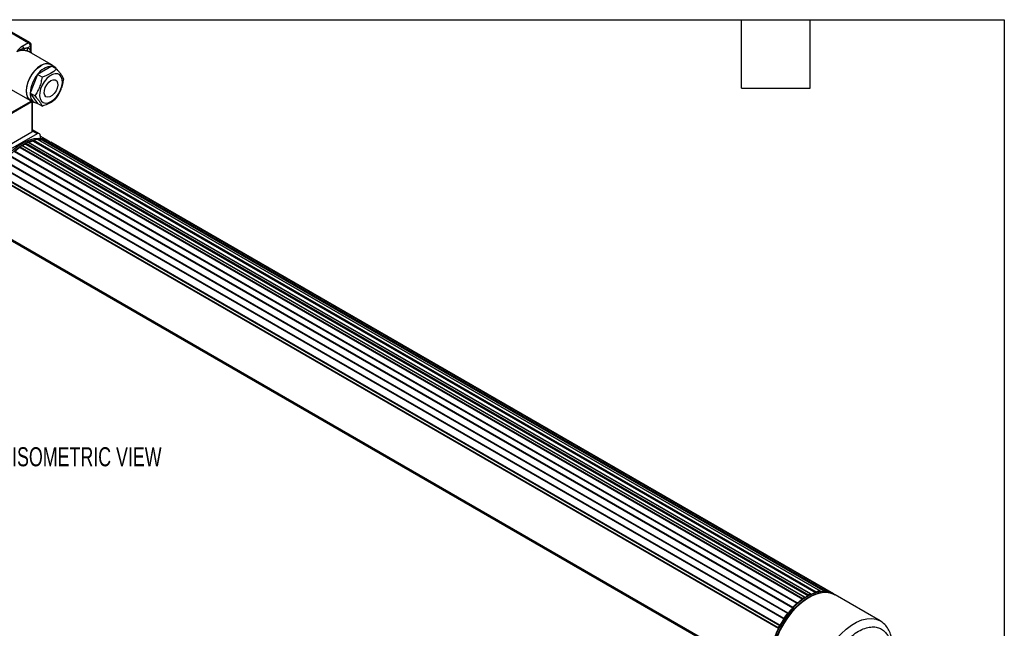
# Model space of a CAD drawing. Header units: millimetres. Extents: x 16 to 683, y 16 to 524.
# Tile 8 of 8: x 409 to 683, y 355 to 524. Entities that reach past the tile are written whole.
import ezdxf

# ---------------------------------------------------------------- set-up
doc = ezdxf.new("R2010")
doc.units = ezdxf.units.MM
doc.header["$LTSCALE"] = 2.5
doc.layers.add('DIMENSIONS', color=140, linetype='Continuous', lineweight=25)
doc.layers.add('TEXT', color=140, linetype='Continuous', lineweight=25)
doc.styles.add('SLDTEXTSTYLE0', font='TXT', dxfattribs={"width": 0.7})

msp = doc.modelspace()

# ---------------------------------------------------------------- linework, layer by layer
for p, q in [((403.74, 521.862), (411.355, 517.466)), ((411.74, 517.504), (404.125, 521.9)), ((411.355, 517.466), (409.583, 516.443)), ((411.071, 516.046), (411.899, 516.524)), ((417.666, 511.377), (411.52, 514.926)), ((411.899, 516.524), (411.899, 515.47)), ((411.899, 515.47), (412.056, 514.616)), ((412.125, 514.577), (412.125, 516.838)), ((417.88, 510.933), (413.86, 508.613)), ((418.712, 510.676), (417.624, 511.304)), ((417.88, 510.933), (419.131, 510.211)), ((413.86, 508.613), (411.85, 503.432)), ((415.112, 507.89), (413.86, 508.613)), ((405.751, 504.933), (411.898, 501.385)), ((404.284, 496.739), (411.899, 501.135)), ((404.284, 496.519), (412.28, 501.135)), ((413.102, 502.71), (411.85, 503.432)), ((411.85, 503.432), (413.86, 500.573)), ((411.899, 501.384), (411.899, 501.135)), ((411.94, 501.458), (413.028, 500.83)), ((412.28, 501.135), (412.362, 501.191)), ((412.28, 501.135), (412.28, 492.593)), ((412.505, 492.907), (412.505, 501.131)), ((415.112, 499.85), (413.86, 500.573)), ((412.505, 492.907), (412.503, 492.873)), ((413.803, 492.122), (412.503, 492.873)), ((414.38, 492.179), (412.505, 493.261)), ((412.28, 492.593), (404.284, 487.977)), ((413.803, 492.122), (405.1, 487.098)), ((412.651, 490.141), (412.664, 490.209)), ((412.651, 490.141), (630.211, 364.546)), ((412.664, 490.209), (630.236, 364.608)), ((412.798, 490.376), (630.369, 364.775)), ((413.957, 490.597), (631.529, 364.996)), ((631.565, 364.989), (413.994, 490.59)), ((414.619, 491.651), (414.619, 490.922)), ((416.72, 490.267), (414.619, 491.48)), ((415.267, 490.4), (415.294, 490.469)), ((415.267, 490.4), (632.69, 364.884)), ((415.294, 490.469), (632.854, 364.874)), ((415.444, 490.599), (633.015, 364.998)), ((416.451, 490.381), (634.023, 364.78)), ((416.451, 490.381), (416.461, 490.377)), ((634.033, 364.776), (416.461, 490.377)), ((417.235, 489.97), (416.858, 490.187)), ((407.41, 487.265), (624.982, 361.664)), ((625.087, 361.693), (407.516, 487.294)), ((408.947, 488.363), (626.518, 362.762)), ((408.953, 488.305), (408.947, 488.363)), ((408.953, 488.305), (626.524, 362.703)), ((409.044, 488.558), (626.615, 362.957)), ((409.588, 489.466), (409.45, 489.387)), ((409.544, 488.892), (627.115, 363.291)), ((627.198, 363.302), (409.626, 488.903)), ((410.548, 489.29), (410.55, 489.353)), ((410.548, 489.29), (628.119, 363.688)), ((410.55, 489.353), (628.122, 363.752)), ((410.665, 489.539), (628.236, 363.938)), ((411.165, 489.782), (628.736, 364.181)), ((628.802, 364.183), (411.231, 489.784)), ((635.245, 364.193), (417.673, 489.794)), ((622.469, 358.891), (404.898, 484.492)), ((406.191, 485.949), (623.763, 360.348)), ((406.212, 485.904), (623.783, 360.302)), ((406.251, 486.148), (623.822, 360.547)), ((403.739, 482.865), (621.31, 357.264)), ((403.757, 483.053), (621.329, 357.452)), ((403.772, 482.836), (621.344, 357.235)), ((404.765, 484.434), (622.336, 358.833)), ((402.2, 480.425), (619.772, 354.823)), ((402.206, 480.259), (619.778, 354.657)), ((402.533, 481.05), (620.104, 355.449)), ((402.687, 481.145), (620.258, 355.544)), ((402.726, 481.125), (620.297, 355.524)), ((402.2, 465.048), (619.772, 339.446)), ((402.214, 465.234), (619.595, 339.742)), ((402.256, 465.297), (619.395, 339.945)), ((402.533, 464.806), (620.104, 339.205)), ((402.535, 464.804), (620.107, 339.203)), ((628.833, 364.098), (628.827, 364.033)), ((630.224, 364.55), (630.236, 364.608)), ((631.589, 364.866), (631.58, 364.838)), ((634.065, 364.701), (634.267, 364.585)), ((635.459, 363.992), (635.082, 364.209)), ((625.115, 361.652), (625.129, 361.599)), ((626.524, 362.703), (626.518, 362.762)), ((627.23, 363.237), (627.232, 363.176)), ((627.812, 363.488), (627.674, 363.409)), ((628.119, 363.688), (628.122, 363.752)), ((648.107, 356.69), (635.597, 363.912)), ((622.486, 358.876), (622.513, 358.838)), ((623.783, 360.302), (623.763, 360.348)), ((621.344, 357.235), (621.31, 357.264)), ((619.827, 354.638), (619.786, 354.654)), ((620.258, 355.544), (620.297, 355.524))]:
    msp.add_line(p, q)
at = {"flags": 128}
for points in [[(414.782, 511.092), (413.905, 510.475), (413.069, 509.668), (412.313, 508.706), (411.673, 507.636), (411.178, 506.507), (410.851, 505.372), (410.709, 504.284), (410.756, 503.295), (410.992, 502.45), (411.406, 501.788), (411.977, 501.341), (412.432, 501.174)], [(411.94, 501.458), (411.639, 501.673), (411.16, 502.276), (410.863, 503.086), (410.762, 504.06), (410.863, 505.152), (411.16, 506.304), (411.639, 507.461), (412.276, 508.563), (413.038, 509.556), (413.888, 510.39), (414.782, 511.023)], [(417.61, 501.085), (418.399, 501.655), (419.139, 502.42), (419.782, 503.331), (420.289, 504.332), (420.628, 505.358), (420.777, 506.346), (420.727, 507.234), (420.481, 507.965), (420.055, 508.495), (419.475, 508.789), (418.778, 508.829), (418.008, 508.612), (417.213, 508.153), (416.443, 507.48), (415.746, 506.636), (415.166, 505.672), (414.74, 504.651), (414.494, 503.636), (414.444, 502.69), (414.593, 501.874), (414.932, 501.239), (415.439, 500.824), (416.082, 500.655), (416.821, 500.744), (417.61, 501.085)], [(417.61, 506.94), (418.227, 507.177), (418.776, 507.151), (419.199, 506.864), (419.45, 506.348), (419.502, 505.659), (419.348, 504.871), (419.007, 504.07), (418.514, 503.342), (417.923, 502.767), (417.298, 502.406), (416.707, 502.299), (416.214, 502.458), (415.872, 502.865), (415.719, 503.475), (415.771, 504.224), (416.022, 505.03), (416.445, 505.805), (416.994, 506.465), (417.61, 506.94)], [(416.858, 490.187), (416.492, 490.378), (415.39, 490.746), (414.181, 490.868), (412.885, 490.743), (411.529, 490.374), (410.136, 489.766), (408.733, 488.932), (407.346, 487.886), (406.001, 486.649), (404.723, 485.243), (403.535, 483.695), (402.46, 482.033), (401.518, 480.288), (400.726, 478.493), (400.1, 476.682), (399.65, 474.888), (399.385, 473.144), (399.311, 471.483)], [(399.687, 471.265), (399.762, 472.926), (400.026, 474.67), (400.476, 476.465), (401.103, 478.276), (401.894, 480.071), (402.836, 481.815), (403.911, 483.477), (405.099, 485.026), (406.377, 486.432), (407.723, 487.669), (409.11, 488.714), (410.512, 489.549), (411.905, 490.156), (413.262, 490.526), (414.557, 490.651), (415.403, 490.593)], [(414.619, 490.922), (415.789, 490.682), (416.789, 490.227)], [(416.72, 490.228), (416.868, 490.161), (417.564, 489.762)], [(417.55, 489.748), (417.558, 489.756), (417.578, 489.775), (417.6, 489.789), (417.621, 489.798), (417.641, 489.801), (417.66, 489.8), (417.673, 489.794)], [(635.082, 364.209), (634.582, 364.461), (633.466, 364.797), (632.244, 364.888), (630.939, 364.732), (629.577, 364.331), (628.181, 363.694), (626.779, 362.832), (625.396, 361.76), (624.058, 360.5), (622.79, 359.075), (621.615, 357.51), (620.556, 355.836), (619.632, 354.083), (618.861, 352.284), (618.256, 350.473), (617.83, 348.683), (617.589, 346.948)], [(617.965, 346.731), (618.206, 348.466), (618.633, 350.256), (619.237, 352.067), (620.009, 353.866), (620.932, 355.619), (621.991, 357.293), (623.166, 358.857), (624.434, 360.283), (625.772, 361.543), (627.155, 362.614), (628.557, 363.477), (629.953, 364.114), (631.316, 364.514), (632.62, 364.671), (633.842, 364.58), (634.959, 364.243), (635.528, 363.951)], [(635.597, 363.912), (635.345, 364.048), (634.257, 364.442), (633.058, 364.592), (631.771, 364.494), (630.42, 364.151), (629.03, 363.57), (627.627, 362.76), (626.237, 361.737), (624.886, 360.52), (623.599, 359.131), (622.4, 357.597), (621.311, 355.946), (620.354, 354.209), (619.545, 352.419), (618.899, 350.607), (618.429, 348.809), (618.144, 347.058), (618.048, 345.386)], [(628.736, 364.181), (628.757, 364.188), (628.777, 364.19), (628.795, 364.186), (628.81, 364.177), (628.822, 364.163), (628.83, 364.145), (628.833, 364.123), (628.833, 364.098)], [(631.529, 364.996), (631.548, 364.995), (631.564, 364.989), (631.578, 364.978), (631.588, 364.962), (631.595, 364.942), (631.597, 364.919), (631.595, 364.893), (631.589, 364.866)], [(634.023, 364.78), (634.038, 364.772), (634.051, 364.759), (634.059, 364.741), (634.064, 364.72), (634.064, 364.695), (634.06, 364.669), (634.057, 364.654)], [(624.982, 361.664), (625.003, 361.681), (625.024, 361.692), (625.045, 361.699), (625.065, 361.699), (625.082, 361.695), (625.097, 361.685), (625.108, 361.671), (625.115, 361.652)], [(627.115, 363.291), (627.136, 363.302), (627.157, 363.308), (627.177, 363.309), (627.194, 363.304), (627.208, 363.294), (627.219, 363.279), (627.227, 363.26), (627.23, 363.237)], [(622.336, 358.833), (622.355, 358.855), (622.376, 358.873), (622.398, 358.887), (622.419, 358.895), (622.439, 358.898), (622.457, 358.896), (622.473, 358.889), (622.486, 358.876)], [(630.785, 340.776), (631.195, 342.644), (631.802, 344.541), (632.594, 346.43), (633.554, 348.27), (634.664, 350.025), (635.9, 351.659), (637.237, 353.138), (638.648, 354.433), (640.103, 355.515), (641.574, 356.364), (643.03, 356.962), (644.44, 357.297), (645.778, 357.362), (647.014, 357.155), (648.107, 356.69)], [(648.107, 356.69), (648.123, 356.681), (648.218, 356.624)], [(619.786, 354.654), (619.77, 354.663), (619.759, 354.676), (619.75, 354.695), (619.746, 354.717), (619.747, 354.742), (619.751, 354.768), (619.759, 354.796), (619.772, 354.823)], [(620.104, 355.449), (620.12, 355.475), (620.139, 355.498), (620.159, 355.518), (620.18, 355.533), (620.202, 355.544), (620.222, 355.549), (620.241, 355.549), (620.258, 355.544)]]:
    msp.add_lwpolyline(points, dxfattribs=at)
for centre, radius, start, end in [((411.581, 517.152), 0.387, 65.69288, 125.61758), ((410.718, 516.47), 1.182, 2.60548, 57.39452), ((411.355, 516.838), 0.769, 360, 60.00269), ((408.958, 515.461), 1.164, 22.77942, 57.53541), ((410.794, 515.836), 0.766, 174.32806, 223.75063), ((411.71, 515.653), 0.75, 148.38362, 233.58328), ((410.553, 513.25), 1.935, 60.01208, 68.42846), ((412.442, 515.025), 0.702, 140.67077, 202.01852), ((411.74, 516.876), 0.387, 294.37466, 354.3052), ((418.19, 505.754), 5.189, 93.42954, 146.56509), ((416.405, 509.02), 2.632, 49.4531, 128.08381), ((416.44, 508.774), 2.794, 64.91783, 126.39263), ((417.731, 508.98), 1.959, 47.82678, 85.63419), ((420.566, 503.031), 8.725, 140.22793, 177.36071), ((414.318, 503.031), 2.5, 170.74812, 259.45322), ((411.67, 501.568), 0.489, 297.87328, 325.93136), ((412.104, 492.962), 0.408, 295.46265, 347.37088), ((415.363, 480.508), 10.007, 105.72689, 113.39762), ((412.883, 490.171), 0.221, 112.43179, 170.21491), ((414.884, 482.594), 8.056, 96.60783, 105.00867), ((414.121, 491.732), 0.504, 350.78596, 129.20329), ((413.966, 490.541), 0.057, 60.56707, 98.42846), ((414.647, 484.262), 6.169, 84.23924, 93.33891), ((415.467, 490.421), 0.18, 97.46447, 164.54197), ((414.816, 485.262), 5.374, 72.28845, 83.29498), ((421.271, 470.853), 21.982, 122.52432, 177.47568), ((419.007, 474.165), 17.349, 125.41563, 131.29424), ((409.18, 488.369), 0.233, 125.76387, 181.40874), ((417.861, 475.903), 15.424, 122.63264, 124.86664), ((409.594, 488.833), 0.0776, 65.12266, 130.292), ((416.877, 477.301), 13.557, 117.83167, 122.16295), ((410.785, 489.337), 0.236, 120.73365, 176.02577), ((416.247, 478.699), 12.193, 114.63201, 117.24511), ((411.199, 489.722), 0.0699, 63.51224, 119.68471), ((633.818, 353.098), 12.193, 114.63201, 117.24511), ((633.105, 354.468), 10.478, 108.83056, 114.09937), ((630.454, 364.57), 0.221, 112.43179, 170.21491), ((632.456, 356.993), 8.056, 96.60783, 105.00867), ((633.038, 364.821), 0.178, 97.34749, 163.05057), ((632.388, 359.661), 5.374, 72.28845, 83.29498), ((635.212, 364.106), 0.0918, 67.51236, 134.79981), ((632.515, 360.089), 4.929, 51.55782, 56.33785), ((639.503, 344.87), 21.991, 122.5415, 177.46387), ((638.568, 346.406), 20.43, 131.68199, 136.19795), ((636.578, 348.564), 17.349, 125.41563, 131.29424), ((626.751, 362.767), 0.233, 125.76387, 181.40874), ((635.432, 350.301), 15.424, 122.63264, 124.86664), ((634.449, 351.7), 13.557, 117.83167, 122.16295), ((628.357, 363.736), 0.236, 120.73365, 176.02577), ((635.533, 363.896), 0.0708, 10.34875, 48.82134), ((641.582, 343.737), 24.46, 141.88934, 145.89443), ((640.074, 344.891), 22.426, 136.58876, 141.54241), ((623.961, 360.397), 0.205, 132.68636, 193.82396), ((641.998, 343.43), 24.842, 146.24252, 150.86934), ((621.444, 357.346), 0.157, 137.36355, 211.49698), ((642.205, 343.308), 25.216, 151.21765, 152.82736)]:
    msp.add_arc(centre, radius, start, end)
for points, knots in [([(409.583, 516.443), (409.548, 516.422), (409.464, 516.372), (409.336, 516.286), (409.213, 516.195), (409.071, 516.079), (408.91, 515.931), (408.666, 515.679), (408.48, 515.456), (408.334, 515.271), (408.264, 515.18), (408.198, 515.094), (408.147, 515.028), (408.121, 514.992), (408.105, 514.972), (408.098, 514.961), (408.093, 514.955), (408.092, 514.954)], [0, 0, 0, 0, 0.04957367, 0.12121202, 0.19627771, 0.25046768, 0.36758253, 0.49978086, 0.7496645, 0.79649526, 0.85383068, 0.92166864, 0.959521, 0.97942939, 0.989629, 0.99738907, 1, 1, 1, 1]), ([(410.24, 515.306), (410.203, 515.311), (410.122, 515.322), (409.997, 515.333), (409.857, 515.34), (409.705, 515.339), (409.538, 515.331), (409.356, 515.314), (409.166, 515.285), (408.956, 515.243), (408.713, 515.181), (408.42, 515.088), (408.207, 515.001), (408.092, 514.954)], [0, 0, 0, 0, 0.05115536, 0.10896556, 0.17348763, 0.24476245, 0.3228202, 0.4076838, 0.49937097, 0.58945764, 0.70292426, 0.83977215, 1, 1, 1, 1]), ([(408.095, 514.957), (408.157, 515), (408.277, 515.085), (408.455, 515.202), (408.628, 515.309), (408.794, 515.406), (408.955, 515.493), (409.109, 515.57), (409.257, 515.639), (409.4, 515.7), (409.537, 515.754), (409.668, 515.802), (409.793, 515.843), (409.913, 515.88), (409.993, 515.901), (410.031, 515.912)], [0, 0, 0, 0, 0.1008894, 0.1983383, 0.2921558, 0.3821237, 0.4679542, 0.5495288, 0.6267895, 0.6997178, 0.7683231, 0.8326407, 0.8927104, 0.9485871, 1, 1, 1, 1]), ([(410.031, 515.912), (410.103, 515.923), (410.242, 515.946), (410.439, 515.974), (410.621, 515.998), (410.786, 516.017), (410.936, 516.033), (411.027, 516.042), (411.071, 516.046)], [0, 0, 0, 0, 0.192454, 0.3745313, 0.5462717, 0.7077229, 0.8589424, 1, 1, 1, 1]), ([(411.264, 515.049), (411.238, 515.059), (411.186, 515.079), (411.098, 515.11), (411.002, 515.14), (410.897, 515.17), (410.783, 515.2), (410.661, 515.229), (410.529, 515.256), (410.389, 515.283), (410.29, 515.298), (410.24, 515.306)], [0, 0, 0, 0, 0.0971927, 0.19746861, 0.30102243, 0.40803099, 0.51865454, 0.63303813, 0.75131299, 0.87359781, 1, 1, 1, 1]), ([(411.899, 515.47), (411.869, 515.502), (411.81, 515.565), (411.716, 515.652), (411.618, 515.734), (411.516, 515.809), (411.411, 515.878), (411.302, 515.94), (411.189, 515.997), (411.11, 516.03), (411.071, 516.046)], [0, 0, 0, 0, 0.1254912, 0.2505618, 0.3753513, 0.5, 0.6246487, 0.7494382, 0.8745088, 1, 1, 1, 1]), ([(419.131, 510.211), (418.664, 509.722), (418.118, 509.267), (416.746, 508.475), (415.958, 508.16), (415.112, 507.89)], [0, 0, 0, 0, 0.5, 0.5, 1, 1, 1, 1]), ([(421.141, 507.351), (421.072, 507.53), (420.985, 507.72), (420.759, 508.133), (420.62, 508.356), (420.364, 508.72), (420.271, 508.846), (420.072, 509.104), (419.967, 509.237), (419.634, 509.641), (419.39, 509.922), (419.131, 510.211)], [0, 0, 0, 0, 0.25, 0.25, 0.5, 0.5, 0.625, 0.625, 0.75, 0.75, 1, 1, 1, 1]), ([(415.112, 507.89), (415.042, 507.413), (414.955, 506.941), (414.729, 506.018), (414.59, 505.566), (414.334, 504.905), (414.241, 504.688), (414.043, 504.267), (413.938, 504.062), (413.605, 503.46), (413.361, 503.079), (413.102, 502.71)], [0, 0, 0, 0, 0.25, 0.25, 0.5, 0.5, 0.625, 0.625, 0.75, 0.75, 1, 1, 1, 1]), ([(419.131, 502.171), (419.39, 502.539), (419.633, 502.92), (420.076, 503.718), (420.274, 504.136), (420.531, 504.797), (420.609, 505.022), (420.751, 505.476), (420.814, 505.706), (420.984, 506.401), (421.072, 506.873), (421.141, 507.351)], [0, 0, 0, 0, 0.25, 0.25, 0.5, 0.5, 0.625, 0.625, 0.75, 0.75, 1, 1, 1, 1]), ([(413.102, 502.71), (413.361, 502.422), (413.604, 502.142), (414.046, 501.604), (414.245, 501.347), (414.501, 500.982), (414.58, 500.864), (414.721, 500.639), (414.785, 500.531), (414.955, 500.22), (415.042, 500.029), (415.112, 499.85)], [0, 0, 0, 0, 0.25, 0.25, 0.5, 0.5, 0.625, 0.625, 0.75, 0.75, 1, 1, 1, 1]), ([(415.112, 499.85), (415.958, 500.12), (416.746, 500.435), (418.118, 501.227), (418.664, 501.682), (419.131, 502.171)], [0, 0, 0, 0, 0.5, 0.5, 1, 1, 1, 1]), ([(651.373, 351.8), (651.268, 352.227), (651.03, 353.199), (650.363, 354.524), (649.407, 355.799), (648.553, 356.385), (648.108, 356.69)], [0, 0, 0, 0, 0.1921591, 0.4375964, 0.7071471, 1, 1, 1, 1]), ([(633.32, 340.795), (633.407, 341.255), (633.519, 341.744), (633.808, 342.775), (633.984, 343.318), (634.409, 344.449), (634.66, 345.037), (635.242, 346.243), (635.575, 346.86), (636.325, 348.096), (636.743, 348.716), (637.657, 349.923), (638.152, 350.51), (639.205, 351.614), (639.762, 352.13), (640.909, 353.054), (641.499, 353.463), (642.68, 354.144), (643.27, 354.417), (644.417, 354.817), (644.974, 354.944), (646.027, 355.056), (646.523, 355.041), (647.436, 354.889), (647.854, 354.752), (648.604, 354.381), (648.937, 354.148), (649.52, 353.616), (649.77, 353.316), (650.196, 352.677), (650.372, 352.337), (650.66, 351.639), (650.773, 351.28), (650.86, 350.921)], [0, 0, 0, 0, 0.0625, 0.0625, 0.125, 0.125, 0.1875, 0.1875, 0.25, 0.25, 0.3125, 0.3125, 0.375, 0.375, 0.4375, 0.4375, 0.5, 0.5, 0.5625, 0.5625, 0.625, 0.625, 0.6875, 0.6875, 0.75, 0.75, 0.8125, 0.8125, 0.875, 0.875, 0.9375, 0.9375, 1, 1, 1, 1])]:
    msp.add_open_spline(points, degree=3, knots=knots)
at = {"layer": 'TEXT'}
for p, q in [((15.875, 523.875), (682.625, 523.875)), ((609.6, 504.825), (609.6, 523.875)), ((628.65, 504.825), (628.65, 523.875)), ((682.625, 523.875), (682.625, 15.875)), ((609.6, 504.825), (628.65, 504.825))]:
    msp.add_line(p, q, dxfattribs=at)

# ---------------------------------------------------------------- texts
at = {"layer": 'DIMENSIONS', "insert": (406.798, 404.988), "char_height": 5.29167, "attachment_point": 1, "style": 'SLDTEXTSTYLE0'}
msp.add_mtext('ISOMETRIC VIEW', dxfattribs=at)

doc.saveas('drawing.dxf')
